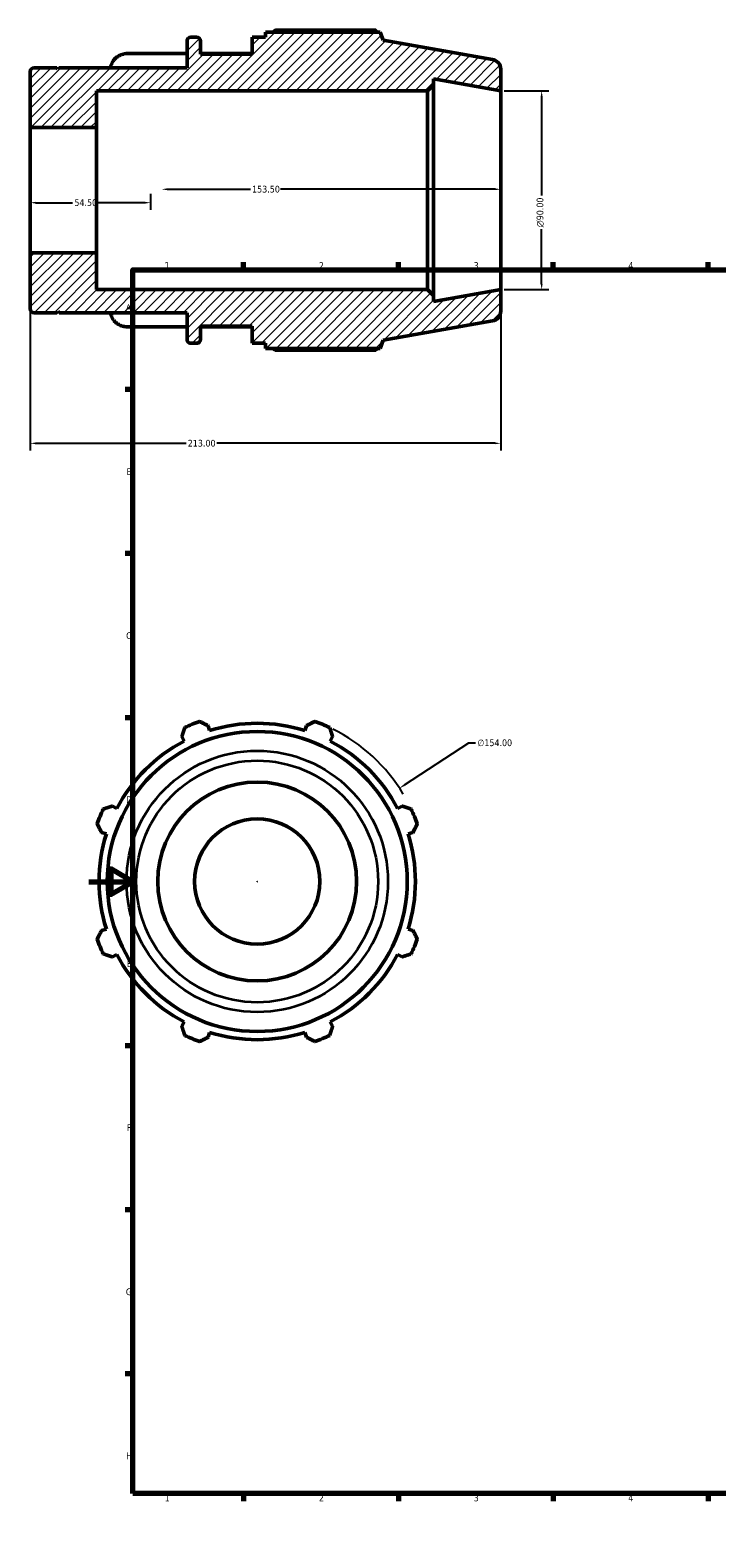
# Model space of a CAD drawing. Header units: millimetres. Extents: x -27 to 904, y -48 to 735.
# Tile 1 of 3: x -27 to 284, y 0 to 682. Entities that reach past the tile are written whole.
import ezdxf

# ---------------------------------------------------------------- set-up
doc = ezdxf.new("R2010")
doc.units = ezdxf.units.MM
for name, color, linetype, lineweight in [('Border (ANSI)', 7, 'Continuous', 70), ('Dimension (ANSI)', 7, 'Continuous', 25), ('Hatch (ANSI)', 7, 'Continuous', 18), ('Visible (ANSI)', 7, 'Continuous', 50), ('Visible Narrow (ANSI)', 7, 'Continuous', 35)]:
    doc.layers.add(name, color=color, linetype=linetype, lineweight=lineweight)
doc.styles.add('Note Text (ANSI)', font='tahoma.ttf')
doc.dimstyles.new('Default - mm (ANSI)', dxfattribs={"dimtxt": 3.048, "dimasz": 2.5, "dimexe": 3.175, "dimexo": 1.6002, "dimgap": 0.8, "dimtad": 0, "dimtoh": 1, "dimrnd": 1e-08, "dimzin": 4, "dimdsep": 46, "dimtxsty": 'Note Text (ANSI)', "dimcen": 0.09, "dimdle": 10, "dimclrd": 256, "dimclre": 256, "dimclrt": 256, "dimadec": 1, "dimazin": 1, "dimtfac": 1, "dimtofl": 0, "dimtmove": 0, "dimatfit": 3, "dimfxl": 1, "dimtolj": 1, "dimtzin": 4, "dimlwd": -1, "dimlwe": -1, "dimarcsym": 0})

# ---------------------------------------------------------------- blocks, each defined once
blk = doc.blocks.new('Borders Default Border')
at = {"layer": 'Border (ANSI)'}
for p, q in [((70.08, 574), (70.08, 577.45)), ((140.17, 574), (140.17, 577.45)), ((210.25, 574), (210.25, 577.45)), ((280.33, 574), (280.33, 577.45)), ((350.42, 574), (350.42, 577.45)), ((490.58, 574), (490.58, 577.45)), ((560.67, 574), (560.67, 577.45)), ((630.75, 574), (630.75, 577.45)), ((700.83, 574), (700.83, 577.45)), ((770.92, 574), (770.92, 577.45)), ((20, 519.75), (16.55, 519.75)), ((821, 519.75), (824.45, 519.75)), ((20, 445.5), (16.55, 445.5)), ((821, 445.5), (824.45, 445.5)), ((20, 371.25), (16.55, 371.25)), ((821, 371.25), (824.45, 371.25)), ((20, 222.75), (16.55, 222.75)), ((821, 222.75), (824.45, 222.75)), ((20, 148.5), (16.55, 148.5)), ((821, 148.5), (824.45, 148.5)), ((20, 74.25), (16.55, 74.25)), ((821, 74.25), (824.45, 74.25)), ((70.08, 20), (70.08, 16.55)), ((140.17, 20), (140.17, 16.55)), ((210.25, 20), (210.25, 16.55)), ((280.33, 20), (280.33, 16.55)), ((350.42, 20), (350.42, 16.55)), ((490.58, 20), (490.58, 16.55)), ((560.67, 20), (560.67, 16.55)), ((630.75, 20), (630.75, 16.55)), ((700.83, 20), (700.83, 16.55)), ((770.92, 20), (770.92, 16.55))]:
    blk.add_line(p, q, dxfattribs=at)
at = {"layer": 'Border (ANSI)', "flags": 128}
for points in [[(420.5, 594), (420.5, 574), (414.73, 584), (426.27, 584), (420.5, 574)], [(20, 20), (20, 574), (821, 574), (821, 20), (20, 20)], [(0, 297), (20, 297), (10, 302.77), (10, 291.23), (20, 297)], [(841, 297), (821, 297), (831, 302.77), (831, 291.23), (821, 297)], [(420.5, 0), (420.5, 20), (414.73, 10), (426.27, 10), (420.5, 20)]]:
    blk.add_lwpolyline(points, dxfattribs=at)
at = {"layer": 'Border (ANSI)', "attachment_point": 7, "style": 'Note Text (ANSI)'}
for s, insert, char_height in [('1', (34.35, 574.4), 3.05), ('2', (104.2, 574.4), 3.05), ('3', (174.26, 574.34), 3.05), ('4', (244.23, 574.4), 3.05), ('5', (314.48, 574.34), 3.05), ('6', (384.49, 574.34), 3.05), ('7', (454.6, 574.4), 3.05), ('8', (524.63, 574.33), 3.05), ('9', (594.7, 574.34), 3.05), ('10', (663.96, 574.34), 3.048), ('11', (734.04, 574.4), 3.048), ('12', (804.13, 574.4), 3.048), ('A', (16.78, 555.35), 3.05), ('A', (821.63, 555.35), 3.05), ('B', (17.15, 481.1), 3.05), ('B', (821.99, 481.1), 3.05), ('C', (16.95, 406.8), 3.05), ('C', (821.8, 406.8), 3.05), ('D', (16.96, 332.6), 3.05), ('D', (821.81, 332.6), 3.05), ('E', (17.21, 258.35), 3.05), ('E', (822.05, 258.35), 3.05), ('F', (17.29, 184.1), 3.05), ('F', (822.14, 184.1), 3.05), ('G', (16.81, 109.79), 3.05), ('G', (821.66, 109.79), 3.05), ('H', (16.97, 35.6), 3.05), ('H', (821.81, 35.6), 3.05), ('1', (34.35, 16.55), 3.05), ('2', (104.2, 16.55), 3.05), ('3', (174.26, 16.49), 3.05), ('4', (244.23, 16.55), 3.05), ('5', (314.48, 16.49), 3.05), ('6', (384.49, 16.49), 3.05), ('7', (454.6, 16.55), 3.05), ('8', (524.63, 16.48), 3.05), ('9', (594.7, 16.49), 3.05), ('10', (663.96, 16.49), 3.048), ('11', (734.04, 16.55), 3.048), ('12', (804.13, 16.55), 3.048)]:
    blk.add_mtext(s, dxfattribs=dict(at, insert=insert, char_height=char_height))
blk = doc.blocks.new('*D7')
at = {"layer": 'Defpoints', "color": 0, "transparency": 16777216}
for p in [(186.5, 655), (186.5, 565), (205.01, 565)]:
    blk.add_point(p, dxfattribs=at)
at = {"layer": 'Dimension (ANSI)', "transparency": 16777216}
for p, q in [((188.1, 655), (208.19, 655)), ((205.01, 652.5), (205.01, 607.57)), ((205.01, 567.5), (205.01, 592.43)), ((188.1, 565), (208.19, 565))]:
    blk.add_line(p, q, dxfattribs=at)
for points in [[(204.6, 652.5), (205.43, 652.5), (205.01, 655)], [(204.6, 567.5), (205.43, 567.5), (205.01, 565)]]:
    blk.add_solid(points, dxfattribs=at)
at = {"layer": 'Dimension (ANSI)', "transparency": 16777216, "insert": (202.72, 593.23), "char_height": 3.048, "attachment_point": 1, "rotation": 90, "style": 'Note Text (ANSI)'}
blk.add_mtext('\\A1;\\fAIGDT|b0|i0;\\H3.0480;\\ln\\fTahoma|b0|i0;\\H3.0480;90.00', dxfattribs=at)
blk = doc.blocks.new('*D8')
at = {"layer": 'Defpoints', "color": 0, "transparency": 16777216}
for p in [(-26.5, 581.67), (186.5, 565), (-26.5, 495.43)]:
    blk.add_point(p, dxfattribs=at)
at = {"layer": 'Dimension (ANSI)', "transparency": 16777216}
for p, q in [((-26.5, 580.07), (-26.5, 492.25)), ((186.5, 563.4), (186.5, 492.25)), ((-24, 495.43), (44.04, 495.43)), ((184, 495.43), (57.96, 495.43))]:
    blk.add_line(p, q, dxfattribs=at)
for points in [[(-24, 495.84), (-24, 495.01), (-26.5, 495.43)], [(184, 495.84), (184, 495.01), (186.5, 495.43)]]:
    blk.add_solid(points, dxfattribs=at)
at = {"layer": 'Dimension (ANSI)', "transparency": 16777216, "insert": (44.84, 497.01), "char_height": 3.048, "attachment_point": 1, "style": 'Note Text (ANSI)'}
blk.add_mtext('\\A1;213.00', dxfattribs=at)
blk = doc.blocks.new('*D9')
at = {"layer": 'Defpoints', "color": 0, "transparency": 16777216}
for p in [(33, 610.43), (33, 610), (186.5, 610)]:
    blk.add_point(p, dxfattribs=at)
at = {"layer": 'Dimension (ANSI)', "transparency": 16777216}
for p, q in [((35.5, 610.43), (73.16, 610.43)), ((184, 610.43), (86.84, 610.43))]:
    blk.add_line(p, q, dxfattribs=at)
for points in [[(35.5, 610.84), (35.5, 610.01), (33, 610.43)], [(184, 610.84), (184, 610.01), (186.5, 610.43)]]:
    blk.add_solid(points, dxfattribs=at)
at = {"layer": 'Dimension (ANSI)', "transparency": 16777216, "insert": (73.96, 612.01), "char_height": 3.048, "attachment_point": 1, "style": 'Note Text (ANSI)'}
blk.add_mtext('\\A1;153.50', dxfattribs=at)
blk = doc.blocks.new('*D10')
at = {"layer": 'Defpoints', "color": 0, "transparency": 16777216}
for p in [(-26.5, 610), (28, 610), (28, 604.35)]:
    blk.add_point(p, dxfattribs=at)
at = {"layer": 'Dimension (ANSI)', "transparency": 16777216}
for p, q in [((28, 608.4), (28, 601.18)), ((-24, 604.35), (-7.3, 604.35)), ((25.5, 604.35), (4.3, 604.35))]:
    blk.add_line(p, q, dxfattribs=at)
for points in [[(-24, 604.77), (-24, 603.93), (-26.5, 604.35)], [(25.5, 604.77), (25.5, 603.93), (28, 604.35)]]:
    blk.add_solid(points, dxfattribs=at)
at = {"layer": 'Dimension (ANSI)', "transparency": 16777216, "insert": (-6.5, 605.94), "char_height": 3.048, "attachment_point": 1, "style": 'Note Text (ANSI)'}
blk.add_mtext('\\A1;54.50', dxfattribs=at)
blk = doc.blocks.new('*D11')
at = {"layer": 'Defpoints', "color": 0, "transparency": 16777216}
for p in [(140.68, 339.31), (11.88, 254.9)]:
    blk.add_point(p, dxfattribs=at)
at = {"layer": 'Dimension (ANSI)', "transparency": 16777216}
for p, q in [((171.92, 359.78), (142.78, 340.68)), ((175.14, 359.78), (171.92, 359.78)), ((76.19, 297.11), (76.37, 297.11)), ((76.28, 297.02), (76.28, 297.2))]:
    blk.add_line(p, q, dxfattribs=at)
blk.add_arc((76.28, 297.11), 77, 30.87474, 63.60127, dxfattribs=at)
blk.add_solid([(142.55, 341.03), (143, 340.33), (140.68, 339.31)], dxfattribs=at)
at = {"layer": 'Dimension (ANSI)', "transparency": 16777216, "insert": (175.94, 361.42), "char_height": 3.048, "attachment_point": 1, "style": 'Note Text (ANSI)'}
blk.add_mtext('\\A1;∅154.00', dxfattribs=at)

msp = doc.modelspace()

# ---------------------------------------------------------------- hatches: boundary and pattern name
at = {"layer": 'Hatch (ANSI)'}
h = msp.add_hatch(dxfattribs=at)
h.set_pattern_fill('ANSI31', color=256, scale=25.4, style=0)
h.set_pattern_definition([(45, (0, 0), (-2.245064, 2.245064), [])])
edge = h.paths.add_edge_path()
edge.add_ellipse((182, 555.276), major_axis=(0.781, -4.432), ratio=1, start_angle=0, end_angle=80)
edge.add_line((186.5, 555.276), (186.5, 565))
edge.add_line((186.5, 565), (156.071, 559.635))
edge.add_line((156.071, 559.635), (156.071, 562.3))
edge.add_line((156.071, 562.3), (153.371, 565))
edge.add_line((153.371, 565), (3.5, 565))
edge.add_line((3.5, 565), (3.5, 581.672))
edge.add_line((3.5, 581.672), (-26.5, 581.672))
edge.add_line((-26.5, 581.672), (-26.5, 556.36))
edge.add_ellipse((-24.7, 556.36), major_axis=(-1.8, 0), ratio=1, start_angle=0, end_angle=90)
edge.add_line((-24.7, 554.56), (-14.4, 554.56))
edge.add_line((-14.4, 554.56), (-13.9, 555.06))
edge.add_line((-13.9, 555.06), (-13.4, 554.56))
edge.add_line((-13.4, 554.56), (44.5, 554.56))
edge.add_line((44.5, 554.56), (44.5, 542.5))
edge.add_ellipse((46.3, 542.5), major_axis=(-1.8, 0), ratio=1, start_angle=0, end_angle=90)
edge.add_line((46.3, 540.7), (48.786, 540.7))
edge.add_ellipse((48.786, 542.5), major_axis=(0, -1.8), ratio=1, start_angle=0, end_angle=90)
edge.add_line((50.586, 542.5), (50.586, 548.4))
edge.add_line((50.586, 548.4), (73.914, 548.4))
edge.add_line((73.914, 548.4), (73.914, 540.7))
edge.add_line((73.914, 540.7), (80, 540.7))
edge.add_line((80, 540.7), (80, 538.39))
edge.add_line((80, 538.39), (131.896, 538.39))
edge.add_line((131.896, 538.39), (133.25, 542.111))
edge.add_line((133.25, 542.111), (182.781, 550.844))
edge = h.paths.add_edge_path()
edge.add_ellipse((182, 664.724), major_axis=(4.5, 0), ratio=1, start_angle=0, end_angle=80)
edge.add_line((182.781, 669.156), (133.25, 677.889))
edge.add_line((133.25, 677.889), (131.896, 681.61))
edge.add_line((131.896, 681.61), (80, 681.61))
edge.add_line((80, 681.61), (80, 679.3))
edge.add_line((80, 679.3), (73.914, 679.3))
edge.add_line((73.914, 679.3), (73.914, 671.6))
edge.add_line((73.914, 671.6), (50.586, 671.6))
edge.add_line((50.586, 671.6), (50.586, 677.5))
edge.add_ellipse((48.786, 677.5), major_axis=(1.8, 0), ratio=1, start_angle=0, end_angle=90)
edge.add_line((48.786, 679.3), (46.3, 679.3))
edge.add_ellipse((46.3, 677.5), major_axis=(0, 1.8), ratio=1, start_angle=0, end_angle=90)
edge.add_line((44.5, 677.5), (44.5, 665.44))
edge.add_line((44.5, 665.44), (-13.4, 665.44))
edge.add_line((-13.4, 665.44), (-13.9, 664.94))
edge.add_line((-13.9, 664.94), (-14.4, 665.44))
edge.add_line((-14.4, 665.44), (-24.7, 665.44))
edge.add_ellipse((-24.7, 663.64), major_axis=(0, 1.8), ratio=1, start_angle=0, end_angle=90)
edge.add_line((-26.5, 663.64), (-26.5, 638.328))
edge.add_line((-26.5, 638.328), (3.5, 638.328))
edge.add_line((3.5, 638.328), (3.5, 655))
edge.add_line((3.5, 655), (153.371, 655))
edge.add_line((153.371, 655), (156.071, 657.7))
edge.add_line((156.071, 657.7), (156.071, 660.365))
edge.add_line((156.071, 660.365), (186.5, 655))
edge.add_line((186.5, 655), (186.5, 664.724))

# ---------------------------------------------------------------- linework, layer by layer
at = {"layer": 'Visible (ANSI)'}
for p, q in [((129.934, 682.451), (84.62, 682.451)), ((44.5, 677.5), (44.5, 665.44)), ((48.786, 679.3), (46.3, 679.3)), ((50.586, 671.6), (50.586, 677.5)), ((80, 679.3), (73.914, 679.3)), ((73.914, 679.3), (73.914, 671.6)), ((131.896, 681.61), (80, 681.61)), ((80, 681.61), (80, 679.3)), ((133.25, 677.889), (131.896, 681.61)), ((182.781, 669.156), (133.25, 677.889)), ((44.5, 671.848), (17.714, 671.848)), ((73.914, 671.848), (50.586, 671.848)), ((73.914, 671.6), (50.586, 671.6)), ((-26.5, 663.64), (-26.5, 638.328)), ((-14.4, 665.44), (-24.7, 665.44)), ((-13.9, 664.94), (-14.4, 665.44)), ((-13.4, 665.44), (-13.9, 664.94)), ((44.5, 665.44), (-13.4, 665.44)), ((186.5, 655), (186.5, 664.724)), ((153.371, 655), (156.071, 657.7)), ((156.071, 657.7), (156.071, 660.365)), ((156.071, 660.365), (186.5, 655)), ((156.071, 562.3), (156.071, 657.7)), ((3.5, 638.328), (3.5, 655)), ((3.5, 655), (153.371, 655)), ((153.371, 655), (153.371, 565)), ((186.5, 565), (186.5, 655)), ((-26.5, 638.328), (3.5, 638.328)), ((-26.5, 581.672), (-26.5, 638.328)), ((3.5, 581.672), (3.5, 638.328)), ((3.5, 581.672), (-26.5, 581.672)), ((-26.5, 581.672), (-26.5, 556.36)), ((3.5, 565), (3.5, 581.672)), ((153.371, 565), (3.5, 565)), ((156.071, 562.3), (153.371, 565)), ((186.5, 565), (156.071, 559.635)), ((156.071, 559.635), (156.071, 562.3)), ((186.5, 555.276), (186.5, 565)), ((-24.7, 554.56), (-14.4, 554.56)), ((-14.4, 554.56), (-13.9, 555.06)), ((-13.9, 555.06), (-13.4, 554.56)), ((-13.4, 554.56), (44.5, 554.56)), ((44.5, 554.56), (44.5, 542.5)), ((44.5, 548.152), (17.714, 548.152)), ((50.586, 542.5), (50.586, 548.4)), ((50.586, 548.4), (73.914, 548.4)), ((73.914, 548.152), (50.586, 548.152)), ((73.914, 548.4), (73.914, 540.7)), ((133.25, 542.111), (182.781, 550.844)), ((46.3, 540.7), (48.786, 540.7)), ((73.914, 540.7), (80, 540.7)), ((80, 540.7), (80, 538.39)), ((131.896, 538.39), (133.25, 542.111)), ((80, 538.39), (131.896, 538.39)), ((84.62, 537.549), (129.934, 537.549)), ((42.148, 362.676), (43.215, 360.627)), ((54.747, 365.404), (54.053, 367.607)), ((98.509, 367.607), (97.814, 365.404)), ((109.347, 360.627), (110.413, 362.676)), ((12.762, 330.174), (10.713, 331.241)), ((141.849, 331.241), (139.8, 330.174)), ((5.782, 319.336), (7.985, 318.642)), ((144.576, 318.642), (146.779, 319.336)), ((7.985, 275.575), (5.782, 274.88)), ((146.779, 274.88), (144.576, 275.575)), ((10.713, 262.976), (12.762, 264.042)), ((139.8, 264.042), (141.849, 262.976)), ((43.215, 233.589), (42.148, 231.54)), ((110.413, 231.54), (109.347, 233.589)), ((54.053, 226.609), (54.747, 228.812)), ((97.814, 228.812), (98.509, 226.609))]:
    msp.add_line(p, q, dxfattribs=at)
for radius in [67.889, 45, 28.328]:
    msp.add_circle((76.281, 297.108), radius, dxfattribs=at)
for centre, radius, start, end in [((46.3, 677.5), 1.8, 90, 180), ((48.786, 677.5), 1.8, 0, 90), ((182, 664.724), 4.5, 0, 80), ((-24.7, 663.64), 1.8, 90, 180), ((-24.7, 556.36), 1.8, 180, 270), ((182, 555.276), 4.5, 280, 0), ((46.3, 542.5), 1.8, 180, 270), ((48.786, 542.5), 1.8, 270, 0), ((76.281, 297.108), 77, 109.791984, 115.208016), ((76.281, 297.108), 71.61, 72.5, 107.5), ((76.281, 297.108), 77, 64.791984, 70.208016), ((76.281, 297.108), 71.61, 117.5, 152.5), ((76.281, 297.108), 71.61, 27.5, 62.5), ((76.281, 297.108), 77, 154.791984, 160.208016), ((76.281, 297.108), 77, 19.791984, 25.208016), ((76.281, 297.108), 71.61, 162.5, 197.5), ((76.281, 297.108), 71.61, 342.5, 17.5), ((76.281, 297.108), 77, 199.791984, 205.208016), ((76.281, 297.108), 77, 334.791984, 340.208016), ((76.281, 297.108), 71.61, 207.5, 242.5), ((76.281, 297.108), 71.61, 297.5, 332.5), ((76.281, 297.108), 77, 244.791984, 250.208016), ((76.281, 297.108), 71.61, 252.5, 287.5), ((76.281, 297.108), 77, 289.791984, 295.208016)]:
    msp.add_arc(centre, radius, start, end, dxfattribs=at)
for points, weights in [([(83.278, 681.61), (83.938, 682.027), (84.62, 682.451)], [1.00935199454, 1.01097293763, 1.01244646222]), ([(130.422, 681.61), (130.182, 682.027), (129.934, 682.451)], [1.000978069, 1.00056303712, 1]), ([(84.62, 537.549), (83.938, 537.973), (83.278, 538.39)], [1.01244646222, 1.01097293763, 1.00935199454]), ([(129.934, 537.549), (130.182, 537.973), (130.422, 538.39)], [1, 1.00056303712, 1.000978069]), ([(50.208, 369.56), (52.17, 368.563), (54.053, 367.607)], [1, 1.00132263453, 1.00182853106]), ([(98.509, 367.607), (100.392, 368.563), (102.353, 369.56)], [1.00182853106, 1.00132263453, 1]), ([(42.148, 362.676), (42.803, 364.684), (43.486, 366.775)], [1.00182853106, 1.00132263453, 1]), ([(109.075, 366.775), (109.758, 364.684), (110.413, 362.676)], [1, 1.00132263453, 1.00182853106]), ([(6.614, 329.903), (8.705, 330.585), (10.713, 331.241)], [1, 1.00132263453, 1.00182853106]), ([(141.849, 331.241), (143.856, 330.585), (145.948, 329.903)], [1.00182853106, 1.00132263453, 1]), ([(5.782, 319.336), (4.826, 321.219), (3.829, 323.181)], [1.00182853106, 1.00132263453, 1]), ([(148.732, 323.181), (147.736, 321.219), (146.779, 319.336)], [1, 1.00132263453, 1.00182853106]), ([(3.829, 271.035), (4.826, 272.997), (5.782, 274.88)], [1, 1.00132263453, 1.00182853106]), ([(146.779, 274.88), (147.736, 272.997), (148.732, 271.035)], [1.00182853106, 1.00132263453, 1]), ([(10.713, 262.976), (8.705, 263.631), (6.614, 264.313)], [1.00182853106, 1.00132263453, 1]), ([(145.948, 264.313), (143.856, 263.631), (141.849, 262.976)], [1, 1.00132263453, 1.00182853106]), ([(43.486, 227.441), (42.803, 229.533), (42.148, 231.54)], [1, 1.00132263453, 1.00182853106]), ([(54.053, 226.609), (52.17, 225.653), (50.208, 224.657)], [1.00182853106, 1.00132263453, 1]), ([(102.353, 224.657), (100.392, 225.653), (98.509, 226.609)], [1, 1.00132263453, 1.00182853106]), ([(110.413, 231.54), (109.758, 229.533), (109.075, 227.441)], [1.00182853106, 1.00132263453, 1])]:
    msp.add_rational_spline(points, weights, degree=2, dxfattribs=at)
for points, knots in [([(10.021, 665.44), (10.037, 665.775), (10.083, 666.126), (10.264, 666.913), (10.419, 667.345), (10.783, 668.107), (11.025, 668.507), (11.601, 669.255), (11.935, 669.602), (12.607, 670.184), (13.007, 670.474), (13.869, 670.973), (14.33, 671.182), (15.208, 671.498), (15.705, 671.632), (16.721, 671.807), (17.239, 671.848), (17.714, 671.848)], [-1.1104885, -1.1104885, -1.1104885, -1.1104885, -0.9984562, -0.9984562, -0.8555612, -0.8555612, -0.7128272, -0.7128272, -0.5700931, -0.5700931, -0.4275134, -0.4275134, -0.2849337, -0.2849337, -0.1424669, -0.1424669, 0, 0, 0, 0]), ([(17.714, 548.152), (17.239, 548.152), (16.721, 548.193), (15.705, 548.368), (15.208, 548.502), (14.33, 548.818), (13.869, 549.027), (13.007, 549.526), (12.607, 549.816), (11.935, 550.398), (11.601, 550.745), (11.025, 551.493), (10.783, 551.893), (10.419, 552.655), (10.264, 553.087), (10.083, 553.874), (10.037, 554.225), (10.021, 554.56)], [0, 0, 0, 0, 0.1424669, 0.1424669, 0.2849337, 0.2849337, 0.4275134, 0.4275134, 0.5700931, 0.5700931, 0.7128272, 0.7128272, 0.8555612, 0.8555612, 0.9984562, 0.9984562, 1.1104885, 1.1104885, 1.1104885, 1.1104885])]:
    msp.add_open_spline(points, degree=3, knots=knots, dxfattribs=at)
at = {"layer": 'Visible Narrow (ANSI)'}
for radius in [59.156, 54.724]:
    msp.add_circle((76.281, 297.108), radius, dxfattribs=at)

# ---------------------------------------------------------------- block references
msp.add_blockref('Borders Default Border', (0, 0))

# ---------------------------------------------------------------- dimensions: what is measured, and where the dimension line sits
at = {"layer": 'Dimension (ANSI)'}
dim = msp.add_linear_dim(base=(205.014, 565), p1=(186.5, 655), p2=(186.5, 565), angle=90, text='\\fAIGDT|b0|i0;\\H3.0480;\\ln\\fTahoma|b0|i0;\\H3.0480;<>', dimstyle='Default - mm (ANSI)', override={"dimtoh": 0, "dimdec": 2, "dimtp": 0, "dimtm": 0, "dimtdec": 2, "dimatfit": 1}, dxfattribs=at)
dim.commit()
dim.dimension.update_dxf_attribs({"geometry": '*D7', "text_midpoint": (205.014, 600), "dimtype": 160})
for base, p1, p2, override, picture, middle in [((28, 604.35), (-26.5, 610), (28, 610), {"dimtoh": 0, "dimdec": 2, "dimse1": 1, "dimtp": 0, "dimtm": 0, "dimtdec": 2, "dimatfit": 1}, '*D10', (-1.5, 604.35)), ((33, 610.426), (186.5, 610), (33, 610), {"dimtoh": 0, "dimdec": 2, "dimse1": 1, "dimse2": 1, "dimtp": 0, "dimtm": 0, "dimtdec": 2, "dimatfit": 1}, '*D9', (80, 610.426)), ((-26.5, 495.426), (186.5, 565), (-26.5, 581.672), {"dimtoh": 0, "dimdec": 2, "dimtp": 0, "dimtm": 0, "dimtdec": 2, "dimatfit": 1}, '*D8', (51, 495.426))]:
    dim = msp.add_linear_dim(base=base, p1=p1, p2=p2, angle=180, dimstyle='Default - mm (ANSI)', override=override, dxfattribs=at)
    dim.commit()
    dim.dimension.update_dxf_attribs({"geometry": picture, "text_midpoint": middle, "dimtype": 160})
dim = msp.add_diameter_dim_2p(p1=(11.877, 254.904), p2=(140.684, 339.312), dimstyle='Default - mm (ANSI)', override={"dimtih": 1, "dimdec": 2, "dimlfac": 1, "dimtp": 0, "dimtm": 0, "dimtdec": 2}, dxfattribs=at)
dim.commit()
dim.dimension.update_dxf_attribs({"geometry": '*D11', "text_midpoint": (183.783, 359.783), "dimtype": 163})

doc.saveas('drawing.dxf')
